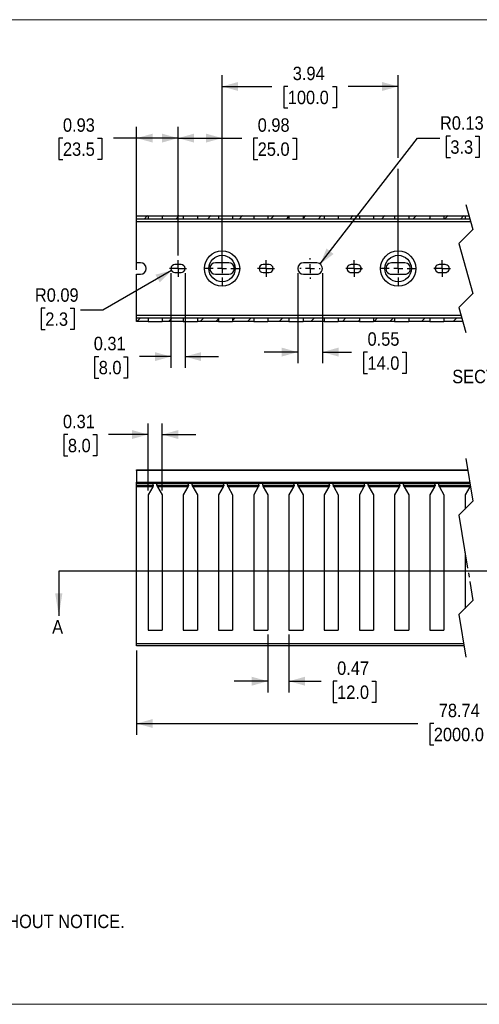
# Model space of a CAD drawing. Header units: inches. Extents: x 0 to 34, y 0 to 22.
# Tile 2 of 3: x 11.9 to 22.1, y 0 to 22. Entities that reach past the tile are written whole.
import ezdxf

# ---------------------------------------------------------------- set-up
doc = ezdxf.new("R2010")
doc.units = ezdxf.units.IN
doc.header["$LTSCALE"] = 2
doc.header["$MEASUREMENT"] = 0
doc.linetypes.add('SLD-Center', pattern=[0.75, 0.6, -0.05, 0.05, -0.05])
doc.linetypes.add('SLD-Solid', pattern=[0])
for name, color, linetype in [('CENTER', 40, 'SLD-Center'), ('HATCH', 6, 'SLD-Solid'), ('SLD-DEFPOINTS', 7, 'Continuous')]:
    doc.layers.add(name, color=color, linetype=linetype)
doc.layers.add('DIMENSIONS', color=140, linetype='SLD-Solid', lineweight=25)
doc.layers.add('TEXT', color=140, linetype='SLD-Solid', lineweight=25)
doc.styles.add('SLDTEXTSTYLE0', font='GOTHIC.TTF', dxfattribs={"width": 0.913})
doc.dimstyles.new('SLDDIMSTYLE0', dxfattribs={"dimtxt": 0.3, "dimasz": 0.36, "dimexe": 0, "dimexo": 0.0625, "dimgap": 0.075, "dimtad": 0, "dimtih": 1, "dimtoh": 1, "dimrnd": 1e-09, "dimzin": 12, "dimdsep": 46, "dimtxsty": 'SLDTEXTSTYLE0', "dimsah": 1, "dimcen": 0.09, "dimadec": 0, "dimazin": 3, "dimtfac": 1, "dimtofl": 0, "dimtmove": 0, "dimatfit": 3, "dimfxl": 0, "dimfrac": 2, "dimtolj": 1, "dimtzin": 12, "dimarcsym": 0})
doc.dimstyles.new('SLDDIMSTYLE1', dxfattribs={"dimtxt": 0.3, "dimasz": 0.36, "dimexe": 0, "dimexo": 0.0625, "dimgap": 0.075, "dimtad": 0, "dimtih": 1, "dimtoh": 1, "dimrnd": 1e-09, "dimdsep": 46, "dimtxsty": 'SLDTEXTSTYLE0', "dimsah": 1, "dimcen": 0.09, "dimadec": 0, "dimazin": 2, "dimtfac": 1, "dimtmove": 0, "dimatfit": 0, "dimfxl": 0, "dimfrac": 2, "dimtolj": 1, "dimtzin": 12, "dimarcsym": 0})
doc.dimstyles.new('SLDDIMSTYLE3', dxfattribs={"dimtxt": 0.3, "dimasz": 0.36, "dimexe": 0, "dimexo": 0.0625, "dimgap": 0.075, "dimtad": 0, "dimtih": 1, "dimtoh": 1, "dimrnd": 1e-09, "dimdsep": 46, "dimtxsty": 'SLDTEXTSTYLE0', "dimsah": 1, "dimcen": 0.09, "dimadec": 0, "dimazin": 2, "dimtfac": 1, "dimtdec": 3, "dimtmove": 0, "dimatfit": 0, "dimfxl": 0, "dimfrac": 2, "dimtolj": 1, "dimtzin": 12, "dimarcsym": 0})
doc.dimstyles.new('SLDDIMSTYLE4', dxfattribs={"dimtxt": 0.3, "dimasz": 0.36, "dimexe": 0, "dimexo": 0.0625, "dimgap": 0.075, "dimtad": 0, "dimtih": 1, "dimtoh": 1, "dimrnd": 1e-09, "dimdsep": 46, "dimtxsty": 'SLDTEXTSTYLE0', "dimsah": 1, "dimcen": 0, "dimadec": 0, "dimazin": 2, "dimtfac": 1, "dimtofl": 0, "dimtmove": 0, "dimatfit": 3, "dimfxl": 0, "dimfrac": 2, "dimtolj": 1, "dimtzin": 12, "dimarcsym": 0})
doc.dimstyles.new('SLDDIMSTYLE5', dxfattribs={"dimtxt": 0.3, "dimasz": 0.36, "dimexe": 0, "dimexo": 0.0625, "dimgap": 0.075, "dimtad": 0, "dimtih": 1, "dimtoh": 1, "dimrnd": 1e-09, "dimdsep": 46, "dimtxsty": 'SLDTEXTSTYLE0', "dimsah": 1, "dimcen": 0.09, "dimadec": 0, "dimazin": 2, "dimtfac": 1, "dimtofl": 0, "dimtmove": 0, "dimatfit": 3, "dimfxl": 0, "dimfrac": 2, "dimtolj": 1, "dimtzin": 12, "dimarcsym": 0})

# ---------------------------------------------------------------- blocks, each defined once
blk = doc.blocks.new('Block2')
at = {"color": 7, "linetype": 'SLD-Solid', "lineweight": 18}
for p, q in [((34, 22), (0, 22)), ((34, 0), (0, 0))]:
    blk.add_line(p, q, dxfattribs=at)
blk = doc.blocks.new('SW_NOTE_0')
at = {"layer": 'TEXT', "color": 0, "char_height": 0.3, "attachment_point": 1, "style": 'SLDTEXTSTYLE0'}
for s, insert in [('NOTES:', (0, 0.383)), ('  1. DIMENSIONS CAN BE CHANGED BY MANUFACTURER WITHOUT NOTICE.', (0, -0.393)), ('  2. DIMENSIONS DO NOT IMPLY TOLERANCE.', (0, -1.168))]:
    blk.add_mtext(s, dxfattribs=dict(at, insert=insert))
blk = doc.blocks.new('_D')
at = {"layer": 'DIMENSIONS'}
for p, q in [((14.488, 7.906), (14.488, 6.024)), ((28.993, 7.906), (28.993, 6.024)), ((25.421, 6.424), (25.271, 6.124)), ((25.496, 6.274), (25.421, 6.424)), ((14.488, 6.274), (20.776, 6.274)), ((21.131, 6.272), (21.039, 6.272)), ((21.039, 6.272), (21.039, 5.795)), ((22.35, 6.272), (22.441, 6.272)), ((22.441, 6.272), (22.441, 5.795)), ((25.196, 6.274), (22.704, 6.274)), ((25.271, 6.124), (25.196, 6.274)), ((28.993, 6.274), (25.496, 6.274)), ((21.039, 5.795), (21.131, 5.795)), ((22.441, 5.795), (22.35, 5.795))]:
    blk.add_line(p, q, dxfattribs=at)
for points in [[(14.488, 6.274), (14.848, 6.174), (14.848, 6.374)], [(28.993, 6.274), (28.633, 6.374), (28.633, 6.174)]]:
    blk.add_solid(points, dxfattribs=at)
at = {"layer": 'DIMENSIONS', "char_height": 0.3, "attachment_point": 1, "style": 'SLDTEXTSTYLE0'}
for s, insert in [('78.74', (21.242, 6.716)), ('2000.0', (21.131, 6.179))]:
    blk.add_mtext(s, dxfattribs=dict(at, insert=insert))
blk = doc.blocks.new('_D_1')
at = {"layer": 'DIMENSIONS'}
for p, q in [((14.744, 11.484), (14.744, 12.981)), ((15.059, 11.484), (15.059, 12.981)), ((12.951, 12.728), (12.859, 12.728)), ((12.859, 12.728), (12.859, 12.252)), ((13.505, 12.728), (13.596, 12.728)), ((13.596, 12.728), (13.596, 12.252)), ((14.744, 12.731), (13.859, 12.731)), ((15.059, 12.731), (15.809, 12.731)), ((12.859, 12.252), (12.951, 12.252)), ((13.596, 12.252), (13.505, 12.252))]:
    blk.add_line(p, q, dxfattribs=at)
for points in [[(14.744, 12.731), (14.384, 12.831), (14.384, 12.631)], [(15.059, 12.731), (15.419, 12.631), (15.419, 12.831)]]:
    blk.add_solid(points, dxfattribs=at)
at = {"layer": 'DIMENSIONS', "char_height": 0.3, "attachment_point": 1, "style": 'SLDTEXTSTYLE0'}
for s, insert in [('0.31', (12.84, 13.172)), ('8.0', (12.951, 12.635))]:
    blk.add_mtext(s, dxfattribs=dict(at, insert=insert))
blk = doc.blocks.new('_D_2')
at = {"layer": 'DIMENSIONS'}
for p, q in [((17.421, 8.261), (17.421, 6.969)), ((17.893, 8.261), (17.893, 6.969)), ((17.421, 7.219), (16.671, 7.219)), ((17.893, 7.219), (18.616, 7.219)), ((18.97, 7.217), (18.879, 7.217)), ((18.879, 7.217), (18.879, 6.74)), ((19.746, 7.217), (19.837, 7.217)), ((19.837, 7.217), (19.837, 6.74)), ((18.879, 6.74), (18.97, 6.74)), ((19.837, 6.74), (19.746, 6.74))]:
    blk.add_line(p, q, dxfattribs=at)
for points in [[(17.421, 7.219), (17.061, 7.319), (17.061, 7.119)], [(17.893, 7.219), (18.253, 7.119), (18.253, 7.319)]]:
    blk.add_solid(points, dxfattribs=at)
at = {"layer": 'DIMENSIONS', "char_height": 0.3, "attachment_point": 1, "style": 'SLDTEXTSTYLE0'}
for s, insert in [('0.47', (18.97, 7.661)), ('12.0', (18.97, 7.123))]:
    blk.add_mtext(s, dxfattribs=dict(at, insert=insert))
blk = doc.blocks.new('_D_5')
at = {"layer": 'DIMENSIONS'}
for p, q in [((15.255, 16.34), (15.255, 14.222)), ((15.57, 16.34), (15.57, 14.222)), ((13.64, 14.47), (13.548, 14.47)), ((13.548, 14.47), (13.548, 13.993)), ((14.194, 14.47), (14.285, 14.47)), ((14.285, 14.47), (14.285, 13.993)), ((15.255, 14.472), (14.548, 14.472)), ((15.57, 14.472), (16.32, 14.472)), ((13.548, 13.993), (13.64, 13.993)), ((14.285, 13.993), (14.194, 13.993))]:
    blk.add_line(p, q, dxfattribs=at)
for points in [[(15.255, 14.472), (14.895, 14.572), (14.895, 14.372)], [(15.57, 14.472), (15.93, 14.372), (15.93, 14.572)]]:
    blk.add_solid(points, dxfattribs=at)
at = {"layer": 'DIMENSIONS', "char_height": 0.3, "attachment_point": 1, "style": 'SLDTEXTSTYLE0'}
for s, insert in [('0.31', (13.529, 14.914)), ('8.0', (13.64, 14.377))]:
    blk.add_mtext(s, dxfattribs=dict(at, insert=insert))
blk = doc.blocks.new('_D_6')
at = {"layer": 'DIMENSIONS'}
for p, q in [((15.267, 16.396), (13.731, 15.509)), ((12.445, 15.554), (12.354, 15.554)), ((12.354, 15.554), (12.354, 15.077)), ((12.999, 15.554), (13.091, 15.554)), ((13.091, 15.554), (13.091, 15.077)), ((13.731, 15.509), (13.231, 15.509)), ((12.354, 15.077), (12.445, 15.077)), ((13.091, 15.077), (12.999, 15.077))]:
    blk.add_line(p, q, dxfattribs=at)
blk.add_solid([(15.267, 16.396), (14.906, 16.303), (15.006, 16.129)], dxfattribs=at)
at = {"layer": 'DIMENSIONS', "char_height": 0.3, "attachment_point": 1, "style": 'SLDTEXTSTYLE0'}
for s, insert in [('R0.09', (12.213, 15.998)), ('2.3', (12.445, 15.46))]:
    blk.add_mtext(s, dxfattribs=dict(at, insert=insert))
blk = doc.blocks.new('_D_7')
at = {"layer": 'DIMENSIONS'}
for p, q in [((18.09, 16.34), (18.09, 14.323)), ((18.641, 16.34), (18.641, 14.323)), ((18.09, 14.573), (17.34, 14.573)), ((18.641, 14.573), (19.294, 14.573)), ((19.649, 14.571), (19.558, 14.571)), ((19.558, 14.571), (19.558, 14.095)), ((20.425, 14.571), (20.516, 14.571)), ((20.516, 14.571), (20.516, 14.095)), ((19.558, 14.095), (19.649, 14.095)), ((20.516, 14.095), (20.425, 14.095))]:
    blk.add_line(p, q, dxfattribs=at)
for points in [[(18.09, 14.573), (17.73, 14.673), (17.73, 14.473)], [(18.641, 14.573), (19.001, 14.473), (19.001, 14.673)]]:
    blk.add_solid(points, dxfattribs=at)
at = {"layer": 'DIMENSIONS', "char_height": 0.3, "attachment_point": 1, "style": 'SLDTEXTSTYLE0'}
for s, insert in [('0.55', (19.649, 15.015)), ('14.0', (19.649, 14.478))]:
    blk.add_mtext(s, dxfattribs=dict(at, insert=insert))
blk = doc.blocks.new('_D_8')
at = {"layer": 'DIMENSIONS'}
for p, q in [((21.501, 19.398), (21.41, 19.398)), ((21.41, 19.398), (21.41, 18.922)), ((22.055, 19.398), (22.147, 19.398)), ((22.147, 19.398), (22.147, 18.922)), ((18.592, 16.542), (20.769, 19.354)), ((20.769, 19.354), (21.269, 19.354)), ((21.41, 18.922), (21.501, 18.922)), ((22.147, 18.922), (22.055, 18.922))]:
    blk.add_line(p, q, dxfattribs=at)
blk.add_solid([(18.592, 16.542), (18.891, 16.765), (18.733, 16.887)], dxfattribs=at)
at = {"layer": 'DIMENSIONS', "char_height": 0.3, "attachment_point": 1, "style": 'SLDTEXTSTYLE0'}
for s, insert in [('R0.13', (21.269, 19.842)), ('3.3', (21.501, 19.305))]:
    blk.add_mtext(s, dxfattribs=dict(at, insert=insert))
blk = doc.blocks.new('_D_9')
at = {"layer": 'DIMENSIONS'}
for p, q in [((14.488, 16.412), (14.488, 19.604)), ((15.413, 16.729), (15.413, 19.604)), ((12.84, 19.351), (12.749, 19.351)), ((12.749, 19.351), (12.749, 18.875)), ((13.616, 19.351), (13.707, 19.351)), ((13.707, 19.351), (13.707, 18.875)), ((14.488, 19.354), (13.97, 19.354)), ((15.413, 19.354), (14.488, 19.354)), ((12.749, 18.875), (12.84, 18.875)), ((13.707, 18.875), (13.616, 18.875))]:
    blk.add_line(p, q, dxfattribs=at)
for points in [[(14.488, 19.354), (14.848, 19.254), (14.848, 19.454)], [(15.413, 19.354), (15.053, 19.454), (15.053, 19.254)]]:
    blk.add_solid(points, dxfattribs=at)
at = {"layer": 'DIMENSIONS', "char_height": 0.3, "attachment_point": 1, "style": 'SLDTEXTSTYLE0'}
for s, insert in [('0.93', (12.84, 19.796)), ('23.5', (12.84, 19.258))]:
    blk.add_mtext(s, dxfattribs=dict(at, insert=insert))
blk = doc.blocks.new('_D_10')
at = {"layer": 'DIMENSIONS'}
for p, q in [((15.413, 16.729), (15.413, 19.604)), ((16.397, 16.54), (16.397, 19.604)), ((15.413, 19.354), (16.397, 19.354)), ((16.397, 19.354), (16.839, 19.354)), ((17.194, 19.351), (17.102, 19.351)), ((17.102, 19.351), (17.102, 18.875)), ((17.97, 19.351), (18.061, 19.351)), ((18.061, 19.351), (18.061, 18.875)), ((17.102, 18.875), (17.194, 18.875)), ((18.061, 18.875), (17.97, 18.875))]:
    blk.add_line(p, q, dxfattribs=at)
for points in [[(15.413, 19.354), (15.773, 19.254), (15.773, 19.454)], [(16.397, 19.354), (16.037, 19.454), (16.037, 19.254)]]:
    blk.add_solid(points, dxfattribs=at)
at = {"layer": 'DIMENSIONS', "char_height": 0.3, "attachment_point": 1, "style": 'SLDTEXTSTYLE0'}
for s, insert in [('0.98', (17.194, 19.796)), ('25.0', (17.194, 19.258))]:
    blk.add_mtext(s, dxfattribs=dict(at, insert=insert))
blk = doc.blocks.new('_D_11')
at = {"layer": 'DIMENSIONS'}
for p, q in [((16.397, 16.54), (16.397, 20.758)), ((20.334, 18.917), (20.334, 20.758)), ((16.397, 20.508), (17.512, 20.508)), ((17.867, 20.506), (17.776, 20.506)), ((17.776, 20.506), (17.776, 20.03)), ((18.864, 20.506), (18.956, 20.506)), ((18.956, 20.506), (18.956, 20.03)), ((20.334, 20.508), (19.219, 20.508)), ((17.776, 20.03), (17.867, 20.03)), ((18.956, 20.03), (18.864, 20.03)), ((20.334, 16.54), (20.334, 18.667))]:
    blk.add_line(p, q, dxfattribs=at)
for points in [[(16.397, 20.508), (16.757, 20.408), (16.757, 20.608)], [(20.334, 20.508), (19.974, 20.608), (19.974, 20.408)]]:
    blk.add_solid(points, dxfattribs=at)
at = {"layer": 'DIMENSIONS', "char_height": 0.3, "attachment_point": 1, "style": 'SLDTEXTSTYLE0'}
for s, insert in [('3.94', (17.978, 20.95)), ('100.0', (17.867, 20.413))]:
    blk.add_mtext(s, dxfattribs=dict(at, insert=insert))
blk = doc.blocks.new('SW_CENTERMARKSYMBOL_0')
at = {"layer": 'CENTER', "color": 0}
for p, q in [((0.984, 0.2), (0.984, 0.395)), ((-0.1, 0), (-0.189, 0)), ((0, 0), (-0.1, 0)), ((0, 0.1), (0, 0.189)), ((0, 0), (0, 0.1)), ((0, 0), (0, -0.1)), ((0, 0), (0.1, 0)), ((0.1, 0), (0.189, 0)), ((0.984, 0), (0.984, 0.1)), ((0, -0.1), (0, -0.189)), ((0.784, 0), (0.589, 0)), ((0.984, 0), (0.884, 0)), ((0.984, 0), (0.984, -0.1)), ((0.984, 0), (1.084, 0)), ((0.984, -0.2), (0.984, -0.395)), ((1.184, 0), (1.38, 0))]:
    blk.add_line(p, q, dxfattribs=at)
blk = doc.blocks.new('SW_CENTERMARKSYMBOL_1')
at = {"layer": 'CENTER', "color": 0}
for p, q in [((-0.1, 0), (-0.189, 0)), ((0, 0), (-0.1, 0)), ((0, 0.1), (0, 0.189)), ((0, 0), (0, 0.1)), ((0, 0), (0, -0.1)), ((0, 0), (0.1, 0)), ((0.1, 0), (0.189, 0)), ((0, -0.1), (0, -0.189))]:
    blk.add_line(p, q, dxfattribs=at)
blk = doc.blocks.new('SW_CENTERMARKSYMBOL_2')
at = {"layer": 'CENTER', "color": 0}
for p, q in [((0, 0.2), (0, 0.228)), ((1.969, 0.2), (1.969, 0.395)), ((-0.2, 0), (-0.228, 0)), ((0, 0), (-0.1, 0)), ((0, 0), (0, 0.1)), ((0, 0), (0.1, 0)), ((0, 0), (0, -0.1)), ((1.969, 0), (1.969, 0.1)), ((0, -0.2), (0, -0.228)), ((0.2, 0), (0.228, 0)), ((1.769, 0), (1.573, 0)), ((1.969, 0), (1.869, 0)), ((1.969, 0), (1.969, -0.1)), ((1.969, 0), (2.069, 0)), ((1.969, -0.2), (1.969, -0.395)), ((2.169, 0), (2.364, 0))]:
    blk.add_line(p, q, dxfattribs=at)
blk = doc.blocks.new('SW_CENTERMARKSYMBOL_3')
at = {"layer": 'CENTER', "color": 0}
for p, q in [((-0.1, 0), (-0.189, 0)), ((0, 0), (-0.1, 0)), ((0, 0.1), (0, 0.189)), ((0, 0), (0, 0.1)), ((0, 0), (0.1, 0)), ((0, 0), (0, -0.1)), ((0.1, 0), (0.189, 0)), ((0, -0.1), (0, -0.189))]:
    blk.add_line(p, q, dxfattribs=at)
blk = doc.blocks.new('SW_CENTERMARKSYMBOL_4')
at = {"layer": 'CENTER', "color": 0}
for p, q in [((-0.1, 0), (-0.189, 0)), ((0, 0), (-0.1, 0)), ((0, 0.1), (0, 0.189)), ((0, 0), (0, 0.1)), ((0, 0), (0.1, 0)), ((0, 0), (0, -0.1)), ((0.1, 0), (0.189, 0)), ((0, -0.1), (0, -0.189))]:
    blk.add_line(p, q, dxfattribs=at)
blk = doc.blocks.new('SW_HATCH_0')
at = {"layer": 'HATCH', "color": 0}
for p, q in [((-7.89, 0), (-7.811, 0.079)), ((-7.487, 0.05), (-7.458, 0.079)), ((-7.183, 0), (-7.104, 0.079)), ((-6.476, 0), (-6.397, 0.079)), ((-5.769, 0), (-5.69, 0.079)), ((-5.062, 0), (-4.983, 0.079)), ((-4.708, 0), (-4.652, 0.056)), ((-4.337, 0.018), (-4.276, 0.079)), ((-4.001, 0), (-3.922, 0.079)), ((-3.294, 0), (-3.215, 0.079)), ((-2.587, 0), (-2.508, 0.079)), ((-1.88, 0), (-1.801, 0.079)), ((-1.526, 0), (-1.502, 0.024)), ((-1.172, 0), (-1.094, 0.079)), ((-0.819, 0), (-0.74, 0.079)), ((0, 0), (0.079, 0.079)), ((0.354, 0), (0.405, 0.051)), ((0.72, 0.012), (0.786, 0.079)), ((1.061, 0), (1.139, 0.079)), ((1.768, 0), (1.847, 0.079)), ((2.475, 0), (2.554, 0.079)), ((3.182, 0), (3.261, 0.079)), ((3.536, 0), (3.554, 0.019)), ((3.889, 0), (3.968, 0.079)), ((4.243, 0), (4.321, 0.079)), ((4.657, 0.06), (4.675, 0.079)), ((4.95, 0), (5.028, 0.079)), ((5.657, 0), (5.736, 0.079)), ((-8.052, -2.283), (-7.973, -2.205)), ((-7.345, -2.283), (-7.266, -2.205)), ((-6.638, -2.283), (-6.559, -2.205)), ((-6.284, -2.283), (-6.227, -2.226)), ((-5.912, -2.264), (-5.852, -2.205)), ((-5.577, -2.283), (-5.499, -2.205)), ((-4.87, -2.283), (-4.791, -2.205)), ((-4.163, -2.283), (-4.084, -2.205)), ((-3.456, -2.283), (-3.377, -2.205)), ((-3.102, -2.283), (-3.077, -2.258)), ((-2.749, -2.283), (-2.67, -2.205)), ((-2.395, -2.283), (-2.317, -2.205)), ((-1.975, -2.216), (-1.963, -2.205)), ((-1.688, -2.283), (-1.609, -2.205)), ((-0.981, -2.283), (-0.902, -2.205)), ((0.191, -2.283), (0.27, -2.205)), ((0.899, -2.283), (0.977, -2.205)), ((1.606, -2.283), (1.684, -2.205)), ((1.959, -2.283), (1.979, -2.263)), ((2.313, -2.283), (2.391, -2.205)), ((2.666, -2.283), (2.745, -2.205)), ((3.082, -2.222), (3.099, -2.205)), ((3.373, -2.283), (3.452, -2.205)), ((4.08, -2.283), (4.159, -2.205)), ((4.788, -2.283), (4.866, -2.205)), ((5.495, -2.283), (5.573, -2.205)), ((5.848, -2.283), (5.916, -2.215))]:
    blk.add_line(p, q, dxfattribs=at)

msp = doc.modelspace()

# ---------------------------------------------------------------- linework, layer by layer
for p, q in [((14.488, 17.621), (14.744, 17.621)), ((14.488, 17.543), (14.488, 17.621)), ((14.744, 17.621), (14.744, 17.543)), ((14.744, 17.621), (15.059, 17.621)), ((15.059, 17.621), (15.531, 17.621)), ((15.059, 17.621), (15.059, 17.543)), ((15.531, 17.621), (15.531, 17.543)), ((15.531, 17.621), (15.846, 17.621)), ((15.846, 17.621), (16.318, 17.621)), ((15.846, 17.621), (15.846, 17.543)), ((16.318, 17.621), (16.318, 17.543)), ((16.318, 17.621), (16.633, 17.621)), ((16.633, 17.621), (17.106, 17.621)), ((16.633, 17.621), (16.633, 17.543)), ((17.106, 17.621), (17.106, 17.543)), ((17.106, 17.621), (17.421, 17.621)), ((17.421, 17.621), (17.893, 17.621)), ((17.421, 17.621), (17.421, 17.543)), ((17.893, 17.621), (17.893, 17.543)), ((17.893, 17.621), (18.208, 17.621)), ((18.208, 17.621), (18.681, 17.621)), ((18.208, 17.621), (18.208, 17.543)), ((18.681, 17.621), (18.681, 17.543)), ((18.681, 17.621), (18.996, 17.621)), ((18.996, 17.621), (19.468, 17.621)), ((18.996, 17.621), (18.996, 17.543)), ((19.468, 17.621), (19.468, 17.543)), ((19.468, 17.621), (19.783, 17.621)), ((19.783, 17.621), (20.255, 17.621)), ((19.783, 17.621), (19.783, 17.543)), ((20.255, 17.621), (20.255, 17.543)), ((20.255, 17.621), (20.57, 17.621)), ((20.57, 17.621), (21.043, 17.621)), ((20.57, 17.621), (20.57, 17.543)), ((21.043, 17.621), (21.043, 17.543)), ((21.043, 17.621), (21.358, 17.621)), ((21.358, 17.621), (21.83, 17.621)), ((21.358, 17.621), (21.358, 17.543)), ((21.83, 17.621), (21.83, 17.543)), ((21.83, 17.621), (21.919, 17.621)), ((14.744, 17.543), (14.488, 17.543)), ((14.488, 17.484), (14.488, 17.543)), ((21.958, 17.484), (14.488, 17.484)), ((14.488, 16.568), (14.488, 17.484)), ((15.059, 17.543), (14.744, 17.543)), ((15.531, 17.543), (15.059, 17.543)), ((15.846, 17.543), (15.531, 17.543)), ((16.318, 17.543), (15.846, 17.543)), ((16.633, 17.543), (16.318, 17.543)), ((17.106, 17.543), (16.633, 17.543)), ((17.421, 17.543), (17.106, 17.543)), ((17.893, 17.543), (17.421, 17.543)), ((18.208, 17.543), (17.893, 17.543)), ((18.681, 17.543), (18.208, 17.543)), ((18.996, 17.543), (18.681, 17.543)), ((19.468, 17.543), (18.996, 17.543)), ((19.783, 17.543), (19.468, 17.543)), ((20.255, 17.543), (19.783, 17.543)), ((20.57, 17.543), (20.255, 17.543)), ((21.043, 17.543), (20.57, 17.543)), ((21.358, 17.543), (21.043, 17.543)), ((21.83, 17.543), (21.358, 17.543)), ((21.941, 17.543), (21.83, 17.543)), ((14.576, 16.568), (14.488, 16.568)), ((15.482, 16.529), (15.344, 16.529)), ((16.545, 16.568), (16.25, 16.568)), ((17.45, 16.529), (17.313, 16.529)), ((18.513, 16.568), (18.218, 16.568)), ((19.419, 16.529), (19.281, 16.529)), ((20.482, 16.568), (20.187, 16.568)), ((21.387, 16.529), (21.25, 16.529)), ((14.488, 16.312), (14.576, 16.312)), ((14.488, 15.397), (14.488, 16.312)), ((15.344, 16.352), (15.482, 16.352)), ((16.25, 16.312), (16.545, 16.312)), ((17.313, 16.352), (17.45, 16.352)), ((18.218, 16.312), (18.513, 16.312)), ((19.281, 16.352), (19.419, 16.352)), ((20.187, 16.312), (20.482, 16.312)), ((21.25, 16.352), (21.387, 16.352)), ((14.488, 15.397), (21.739, 15.397)), ((14.488, 15.338), (14.488, 15.397)), ((14.488, 15.338), (14.744, 15.338)), ((14.488, 15.259), (14.488, 15.338)), ((14.744, 15.259), (14.488, 15.259)), ((14.744, 15.338), (14.744, 15.259)), ((14.744, 15.338), (15.059, 15.338)), ((14.744, 15.259), (15.059, 15.259)), ((15.059, 15.338), (15.059, 15.259)), ((15.059, 15.338), (15.531, 15.338)), ((15.531, 15.259), (15.059, 15.259)), ((15.531, 15.338), (15.531, 15.259)), ((15.531, 15.338), (15.846, 15.338)), ((15.531, 15.259), (15.846, 15.259)), ((15.846, 15.338), (15.846, 15.259)), ((15.846, 15.338), (16.318, 15.338)), ((16.318, 15.259), (15.846, 15.259)), ((16.318, 15.338), (16.318, 15.259)), ((16.318, 15.338), (16.633, 15.338)), ((16.318, 15.259), (16.633, 15.259)), ((16.633, 15.338), (16.633, 15.259)), ((16.633, 15.338), (17.106, 15.338)), ((17.106, 15.259), (16.633, 15.259)), ((17.106, 15.338), (17.106, 15.259)), ((17.106, 15.338), (17.421, 15.338)), ((17.106, 15.259), (17.421, 15.259)), ((17.421, 15.338), (17.421, 15.259)), ((17.421, 15.338), (17.893, 15.338)), ((17.893, 15.259), (17.421, 15.259)), ((17.893, 15.338), (17.893, 15.259)), ((17.893, 15.338), (18.208, 15.338)), ((17.893, 15.259), (18.208, 15.259)), ((18.208, 15.338), (18.208, 15.259)), ((18.208, 15.338), (18.681, 15.338)), ((18.681, 15.259), (18.208, 15.259)), ((18.681, 15.338), (18.681, 15.259)), ((18.681, 15.338), (18.996, 15.338)), ((18.681, 15.259), (18.996, 15.259)), ((18.996, 15.338), (18.996, 15.259)), ((18.996, 15.338), (19.468, 15.338)), ((19.468, 15.259), (18.996, 15.259)), ((19.468, 15.338), (19.468, 15.259)), ((19.468, 15.338), (19.783, 15.338)), ((19.468, 15.259), (19.783, 15.259)), ((19.783, 15.338), (19.783, 15.259)), ((19.783, 15.338), (20.255, 15.338)), ((20.255, 15.259), (19.783, 15.259)), ((20.255, 15.338), (20.255, 15.259)), ((20.255, 15.338), (20.57, 15.338)), ((20.255, 15.259), (20.57, 15.259)), ((20.57, 15.338), (20.57, 15.259)), ((20.57, 15.338), (21.043, 15.338)), ((21.043, 15.259), (20.57, 15.259)), ((21.043, 15.338), (21.043, 15.259)), ((21.043, 15.338), (21.358, 15.338)), ((21.043, 15.259), (21.358, 15.259)), ((21.358, 15.338), (21.358, 15.259)), ((21.358, 15.338), (21.756, 15.338)), ((21.778, 15.259), (21.358, 15.259)), ((14.488, 11.943), (21.89, 11.943)), ((14.488, 11.924), (14.488, 11.943)), ((21.893, 11.924), (14.488, 11.924)), ((14.488, 11.924), (14.488, 11.665)), ((14.488, 11.665), (21.936, 11.665)), ((14.488, 11.645), (14.488, 11.665)), ((14.488, 11.645), (21.939, 11.645)), ((14.488, 11.596), (14.488, 11.645)), ((14.488, 11.561), (14.488, 11.596)), ((14.488, 11.596), (14.86, 11.596)), ((14.488, 8.065), (14.488, 11.561)), ((14.846, 11.561), (14.488, 11.561)), ((14.846, 11.561), (14.744, 11.384)), ((14.86, 11.624), (14.848, 11.645)), ((14.86, 11.596), (14.86, 11.624)), ((14.86, 11.596), (14.86, 11.585)), ((14.942, 11.624), (14.954, 11.645)), ((14.942, 11.596), (14.942, 11.624)), ((14.942, 11.596), (14.942, 11.585)), ((14.942, 11.596), (15.647, 11.596)), ((14.956, 11.561), (15.059, 11.384)), ((15.633, 11.561), (14.956, 11.561)), ((15.633, 11.561), (15.531, 11.384)), ((15.647, 11.624), (15.635, 11.645)), ((15.647, 11.596), (15.647, 11.624)), ((15.647, 11.596), (15.647, 11.585)), ((15.73, 11.624), (15.742, 11.645)), ((15.73, 11.596), (15.73, 11.624)), ((15.73, 11.596), (15.73, 11.585)), ((15.73, 11.596), (16.435, 11.596)), ((16.421, 11.561), (15.744, 11.561)), ((15.744, 11.561), (15.846, 11.384)), ((16.421, 11.561), (16.318, 11.384)), ((16.435, 11.624), (16.423, 11.645)), ((16.435, 11.596), (16.435, 11.624)), ((16.435, 11.596), (16.435, 11.585)), ((16.517, 11.624), (16.529, 11.645)), ((16.517, 11.596), (16.517, 11.624)), ((16.517, 11.596), (16.517, 11.585)), ((16.517, 11.596), (17.222, 11.596)), ((16.531, 11.561), (16.633, 11.384)), ((17.208, 11.561), (16.531, 11.561)), ((17.208, 11.561), (17.106, 11.384)), ((17.222, 11.624), (17.21, 11.645)), ((17.222, 11.596), (17.222, 11.624)), ((17.222, 11.596), (17.222, 11.585)), ((17.305, 11.624), (17.316, 11.645)), ((17.305, 11.596), (17.305, 11.624)), ((17.305, 11.596), (17.305, 11.585)), ((17.305, 11.596), (18.009, 11.596)), ((17.318, 11.561), (17.421, 11.384)), ((17.996, 11.561), (17.318, 11.561)), ((17.996, 11.561), (17.893, 11.384)), ((18.009, 11.624), (17.998, 11.645)), ((18.009, 11.596), (18.009, 11.624)), ((18.009, 11.596), (18.009, 11.585)), ((18.092, 11.624), (18.104, 11.645)), ((18.092, 11.596), (18.092, 11.624)), ((18.092, 11.596), (18.092, 11.585)), ((18.092, 11.596), (18.797, 11.596)), ((18.106, 11.561), (18.208, 11.384)), ((18.783, 11.561), (18.106, 11.561)), ((18.783, 11.561), (18.681, 11.384)), ((18.797, 11.624), (18.785, 11.645)), ((18.797, 11.596), (18.797, 11.624)), ((18.797, 11.596), (18.797, 11.585)), ((18.879, 11.624), (18.891, 11.645)), ((18.879, 11.596), (18.879, 11.624)), ((18.879, 11.596), (18.879, 11.585)), ((18.879, 11.596), (19.584, 11.596)), ((18.893, 11.561), (18.996, 11.384)), ((19.57, 11.561), (18.893, 11.561)), ((19.57, 11.561), (19.468, 11.384)), ((19.584, 11.624), (19.572, 11.645)), ((19.584, 11.596), (19.584, 11.624)), ((19.584, 11.596), (19.584, 11.585)), ((19.667, 11.624), (19.679, 11.645)), ((19.667, 11.596), (19.667, 11.624)), ((19.667, 11.596), (19.667, 11.585)), ((19.667, 11.596), (20.372, 11.596)), ((19.681, 11.561), (19.783, 11.384)), ((20.358, 11.561), (19.681, 11.561)), ((20.358, 11.561), (20.255, 11.384)), ((20.372, 11.624), (20.36, 11.645)), ((20.372, 11.596), (20.372, 11.624)), ((20.372, 11.596), (20.372, 11.585)), ((20.454, 11.624), (20.466, 11.645)), ((20.454, 11.596), (20.454, 11.624)), ((20.454, 11.596), (20.454, 11.585)), ((20.454, 11.596), (21.159, 11.596)), ((20.468, 11.561), (20.57, 11.384)), ((21.145, 11.561), (20.468, 11.561)), ((21.145, 11.561), (21.043, 11.384)), ((21.159, 11.624), (21.147, 11.645)), ((21.159, 11.596), (21.159, 11.624)), ((21.159, 11.596), (21.159, 11.585)), ((21.242, 11.624), (21.253, 11.645)), ((21.242, 11.596), (21.242, 11.624)), ((21.242, 11.596), (21.242, 11.585)), ((21.242, 11.596), (21.946, 11.596)), ((21.255, 11.561), (21.358, 11.384)), ((21.933, 11.561), (21.255, 11.561)), ((21.933, 11.561), (21.83, 11.384)), ((21.941, 11.633), (21.935, 11.645)), ((21.946, 11.596), (21.946, 11.602)), ((21.946, 11.596), (21.946, 11.585)), ((14.744, 11.384), (14.744, 8.361)), ((15.059, 11.384), (15.059, 8.361)), ((15.531, 11.384), (15.531, 8.361)), ((15.846, 11.384), (15.846, 8.361)), ((16.318, 11.384), (16.318, 8.361)), ((16.633, 11.384), (16.633, 8.361)), ((17.106, 11.384), (17.106, 8.361)), ((17.421, 11.384), (17.421, 8.361)), ((17.893, 11.384), (17.893, 8.361)), ((18.208, 11.384), (18.208, 8.361)), ((18.681, 11.384), (18.681, 8.361)), ((18.996, 11.384), (18.996, 8.361)), ((19.468, 11.384), (19.468, 8.361)), ((19.783, 11.384), (19.783, 8.361)), ((20.255, 11.384), (20.255, 8.361)), ((20.57, 11.384), (20.57, 8.361)), ((21.043, 11.384), (21.043, 8.361)), ((21.358, 11.384), (21.358, 8.361)), ((21.83, 11.384), (21.83, 11.066)), ((21.83, 10.085), (21.83, 8.847)), ((14.744, 8.361), (15.059, 8.361)), ((15.531, 8.361), (15.846, 8.361)), ((16.318, 8.361), (16.633, 8.361)), ((17.106, 8.361), (17.421, 8.361)), ((17.893, 8.361), (18.208, 8.361)), ((18.681, 8.361), (18.996, 8.361)), ((19.468, 8.361), (19.783, 8.361)), ((20.255, 8.361), (20.57, 8.361)), ((21.043, 8.361), (21.358, 8.361)), ((14.488, 8.065), (21.797, 8.065)), ((14.488, 8.006), (14.488, 8.065)), ((21.807, 8.006), (14.488, 8.006))]:
    msp.add_line(p, q)
at = {"flags": 128}
for points in [[(14.86, 11.585), (14.855, 11.577), (14.851, 11.569), (14.846, 11.561)], [(14.942, 11.585), (14.947, 11.577), (14.952, 11.569), (14.956, 11.561)], [(15.647, 11.585), (15.643, 11.577), (15.638, 11.569), (15.633, 11.561)], [(15.73, 11.585), (15.734, 11.577), (15.739, 11.569), (15.744, 11.561)], [(16.435, 11.585), (16.43, 11.577), (16.425, 11.569), (16.421, 11.561)], [(16.517, 11.585), (16.522, 11.577), (16.526, 11.569), (16.531, 11.561)], [(17.222, 11.585), (17.218, 11.577), (17.213, 11.569), (17.208, 11.561)], [(17.305, 11.585), (17.309, 11.577), (17.314, 11.569), (17.318, 11.561)], [(18.009, 11.585), (18.005, 11.577), (18, 11.569), (17.996, 11.561)], [(18.092, 11.585), (18.096, 11.577), (18.101, 11.569), (18.106, 11.561)], [(18.797, 11.585), (18.792, 11.577), (18.788, 11.569), (18.783, 11.561)], [(18.879, 11.585), (18.884, 11.577), (18.889, 11.569), (18.893, 11.561)], [(19.584, 11.585), (19.58, 11.577), (19.575, 11.569), (19.57, 11.561)], [(19.667, 11.585), (19.671, 11.577), (19.676, 11.569), (19.681, 11.561)], [(20.372, 11.585), (20.367, 11.577), (20.362, 11.569), (20.358, 11.561)], [(20.454, 11.585), (20.459, 11.577), (20.463, 11.569), (20.468, 11.561)], [(21.159, 11.585), (21.155, 11.577), (21.15, 11.569), (21.145, 11.561)], [(21.242, 11.585), (21.246, 11.577), (21.251, 11.569), (21.255, 11.561)], [(21.946, 11.585), (21.942, 11.577), (21.937, 11.569), (21.933, 11.561)]]:
    msp.add_lwpolyline(points, dxfattribs=at)
for centre, radius in [((16.397, 16.44), 0.394), ((16.397, 16.44), 0.295), ((20.334, 16.44), 0.394), ((20.334, 16.44), 0.295)]:
    msp.add_circle(centre, radius)
for centre, radius, start, end in [((14.576, 16.44), 0.128, 270.0006, 89.9994), ((15.344, 16.44), 0.0886, 90.0011, 269.9989), ((15.482, 16.44), 0.0886, 270.0011, 89.9989), ((16.25, 16.44), 0.128, 90.0006, 269.9994), ((16.545, 16.44), 0.128, 270.0006, 89.9994), ((17.313, 16.44), 0.0886, 90.0011, 269.9989), ((17.45, 16.44), 0.0886, 270.0011, 89.9989), ((18.218, 16.44), 0.128, 90.0006, 269.9994), ((18.513, 16.44), 0.128, 269.9996, 90.0004), ((19.281, 16.44), 0.0886, 89.9996, 270.0004), ((19.419, 16.44), 0.0886, 269.9996, 90.0004), ((20.187, 16.44), 0.128, 89.9996, 270.0004), ((20.482, 16.44), 0.128, 269.9996, 90.0004), ((21.25, 16.44), 0.0886, 89.9996, 270.0004), ((21.387, 16.44), 0.0886, 269.9996, 90.0004)]:
    msp.add_arc(centre, radius, start, end)
at = {"layer": 'CENTER', "color": 40}
for p, q in [((21.849, 17.871), (22.006, 17.313)), ((22.006, 17.313), (21.691, 16.998)), ((21.691, 16.998), (22.006, 15.882)), ((22.006, 15.882), (21.691, 15.567)), ((21.691, 15.567), (21.849, 15.009)), ((21.849, 12.193), (22.006, 11.241)), ((22.006, 11.241), (21.691, 10.926)), ((21.691, 10.926), (22.006, 9.023)), ((22.006, 9.023), (21.691, 8.708)), ((21.691, 8.708), (21.849, 7.756))]:
    msp.add_line(p, q, dxfattribs=at)
at = {"layer": 'HATCH'}
msp.add_line((30.734, 9.679), (12.747, 9.679), dxfattribs=at)
at = {"layer": 'HATCH', "linetype": 'SLD-Solid'}
msp.add_line((12.747, 9.679), (12.747, 8.679), dxfattribs=at)
at = {"layer": 'HATCH'}
msp.add_solid([(12.747, 8.679), (12.827, 9.179), (12.667, 9.179)], dxfattribs=at)

# ---------------------------------------------------------------- block references
at = {"layer": 'CENTER'}
for name, p in [('SW_CENTERMARKSYMBOL_0', (15.413, 16.44)), ('SW_CENTERMARKSYMBOL_2', (18.366, 16.44)), ('SW_CENTERMARKSYMBOL_1', (17.381, 16.44)), ('SW_CENTERMARKSYMBOL_3', (19.35, 16.44)), ('SW_CENTERMARKSYMBOL_4', (21.318, 16.44))]:
    msp.add_blockref(name, p, dxfattribs=at)
at = {"layer": 'HATCH'}
msp.add_blockref('SW_HATCH_0', (22.545, 17.543), dxfattribs=at)
at = {"layer": 'SLD-DEFPOINTS'}
msp.add_blockref('Block2', (0, 0), dxfattribs=at)
at = {"layer": 'TEXT'}
msp.add_blockref('SW_NOTE_0', (0.729, 2.396), dxfattribs=at)

# ---------------------------------------------------------------- texts
at = {"layer": 'HATCH', "insert": (12.599, 8.584), "char_height": 0.3, "attachment_point": 1, "style": 'SLDTEXTSTYLE0'}
msp.add_mtext('A', dxfattribs=at)
at = {"layer": 'TEXT', "insert": (22.713, 14.177), "char_height": 0.3, "attachment_point": 2, "style": 'SLDTEXTSTYLE0'}
msp.add_mtext('SECTION A-A', dxfattribs=at)

# ---------------------------------------------------------------- dimensions: what is measured, and where the dimension line sits
at = {"layer": 'DIMENSIONS'}
for base, p1, p2, dimstyle, picture, middle in [((20.334, 20.508), (16.397, 16.44), (20.334, 16.44), 'SLDDIMSTYLE0', '_D_11', (18.366, 20.508)), ((15.4129, 19.3538), (14.4877, 16.3124), (15.4129, 16.629), 'SLDDIMSTYLE5', '_D_9', (13.2279, 19.3538)), ((15.413, 19.354), (16.397, 16.44), (15.413, 16.629), 'SLDDIMSTYLE5', '_D_10', (17.582, 19.354)), ((15.25543, 14.47186), (15.57039, 16.44037), (15.25543, 16.44037), 'SLDDIMSTYLE3', '_D_5', (13.91664, 14.47186)), ((18.09, 14.573), (18.641, 16.44), (18.09, 16.44), 'SLDDIMSTYLE3', '_D_7', (20.037, 14.573)), ((15.05857, 12.73061), (14.74361, 11.38377), (15.05857, 11.38377), 'SLDDIMSTYLE1', '_D_1', (13.22787, 12.73061)), ((17.893, 7.219), (17.421, 8.361), (17.893, 8.361), 'SLDDIMSTYLE1', '_D_2', (19.358, 7.219))]:
    dim = msp.add_linear_dim(base=base, p1=p1, p2=p2, dimstyle=dimstyle, dxfattribs=at)
    dim.commit()
    dim.dimension.update_dxf_attribs({"geometry": picture, "text_midpoint": middle, "dimtype": 160})
for center, mpoint, picture, middle in [((18.513, 16.44), (18.592, 16.542), '_D_8', (21.778, 19.354)), ((15.344, 16.44), (15.267, 16.396), '_D_6', (12.722, 15.509))]:
    dim = msp.add_radius_dim(center=center, mpoint=mpoint, dimstyle='SLDDIMSTYLE4', dxfattribs=at)
    dim.commit()
    dim.dimension.update_dxf_attribs({"geometry": picture, "text_midpoint": middle, "dimtype": 164})
dim = msp.add_linear_dim(base=(14.488, 6.274), p1=(28.993, 8.006), p2=(14.488, 8.006), text='78.74', dimstyle='SLDDIMSTYLE0', dxfattribs=at)
dim.commit()
dim.dimension.update_dxf_attribs({"geometry": '_D', "text_midpoint": (21.74, 6.274), "dimtype": 160})

doc.saveas('drawing.dxf')
